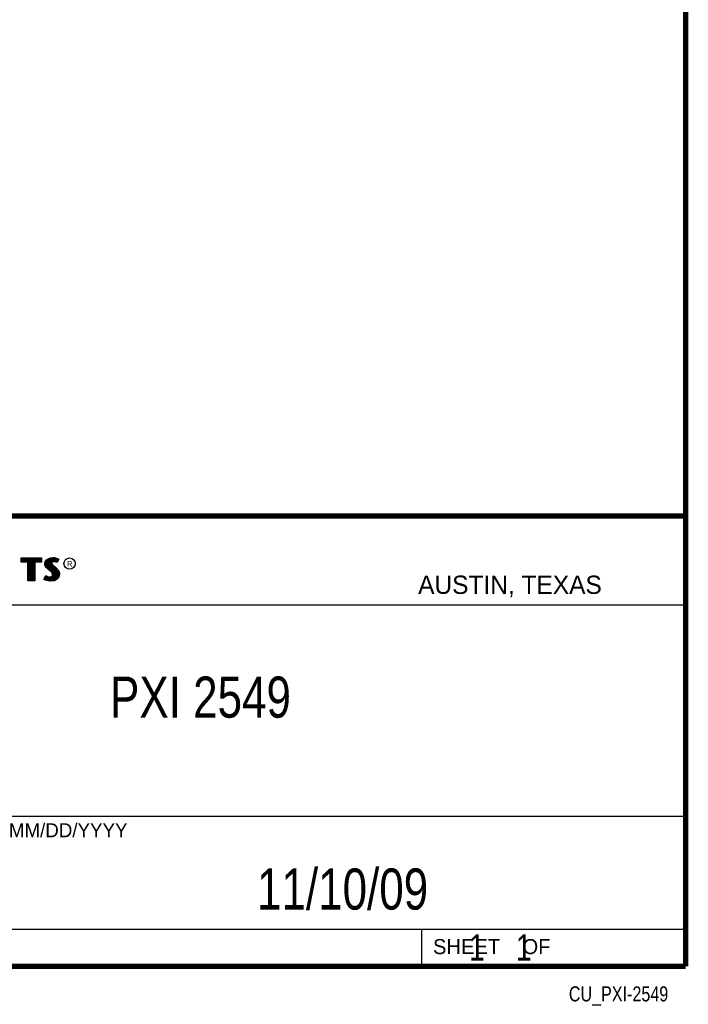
# Model space of a CAD drawing. Header units: inches. Extents: x 0.2 to 16.8, y 0.1 to 10.8.
# Tile 10 of 11: x 14.2 to 16.8, y 0.1 to 3.9. Entities that reach past the tile are written whole.
import ezdxf
from ezdxf.enums import TextEntityAlignment as Align

# ---------------------------------------------------------------- set-up
doc = ezdxf.new("R2010")
doc.units = ezdxf.units.IN
doc.header["$LTSCALE"] = 0.935
doc.header["$MEASUREMENT"] = 0
doc.layers.get('0').update_dxf_attribs({"linetype": 'CONTINUOUS'})
doc.styles.get("Standard").update_dxf_attribs({"font": 'txt', "width": 0.8})

msp = doc.modelspace()

# ---------------------------------------------------------------- linework, layer by layer
at = {"color": 2, "linetype": 'CONTINUOUS'}
for p, q in [((13.0652, 1.9695), (16.745, 1.9695)), ((16.745, 1.9695), (16.745, 0.2605)), ((14.2237, 1.8113), (14.3005, 1.8113)), ((14.2237, 1.795), (14.2237, 1.8113)), ((14.2262, 1.8087), (14.2979, 1.8087)), ((14.2262, 1.7975), (14.2262, 1.8087)), ((14.2514, 1.7975), (14.2262, 1.7975)), ((14.2282, 1.7975), (14.2282, 1.8087)), ((14.2317, 1.7975), (14.2317, 1.8087)), ((14.2351, 1.7975), (14.2351, 1.8087)), ((14.2386, 1.7975), (14.2386, 1.8087)), ((14.2421, 1.7975), (14.2421, 1.8087)), ((14.2456, 1.7975), (14.2456, 1.8087)), ((14.249, 1.7975), (14.249, 1.8087)), ((14.2514, 1.7975), (14.2525, 1.8087)), ((14.2514, 1.7266), (14.2514, 1.7975)), ((14.256, 1.7266), (14.256, 1.8087)), ((14.2595, 1.7266), (14.2595, 1.8087)), ((14.2629, 1.7266), (14.2629, 1.8087)), ((14.2664, 1.7266), (14.2664, 1.8087)), ((14.2699, 1.7266), (14.2699, 1.8087)), ((14.2727, 1.7975), (14.2734, 1.8087)), ((14.2979, 1.7975), (14.2727, 1.7975)), ((14.2727, 1.7975), (14.2727, 1.7266)), ((14.2768, 1.7975), (14.2768, 1.8087)), ((14.2803, 1.7975), (14.2803, 1.8087)), ((14.2838, 1.7975), (14.2838, 1.8087)), ((14.2873, 1.7975), (14.2873, 1.8087)), ((14.2907, 1.7975), (14.2907, 1.8087)), ((14.2942, 1.7975), (14.2942, 1.8087)), ((14.2979, 1.8087), (14.2979, 1.7975)), ((14.3005, 1.8113), (14.3005, 1.795)), ((14.3132, 1.7895), (14.3147, 1.797)), ((14.3147, 1.797), (14.3194, 1.8038)), ((14.3171, 1.796), (14.3212, 1.8021)), ((14.3186, 1.7785), (14.3186, 1.7981)), ((14.3194, 1.8038), (14.3255, 1.8083)), ((14.3212, 1.8021), (14.3268, 1.8061)), ((14.322, 1.7748), (14.322, 1.8026)), ((14.3255, 1.8083), (14.3342, 1.8118)), ((14.3255, 1.7713), (14.3255, 1.8052)), ((14.3268, 1.8061), (14.3349, 1.8093)), ((14.329, 1.7684), (14.329, 1.807)), ((14.3325, 1.7655), (14.3325, 1.8084)), ((14.3342, 1.8118), (14.3438, 1.8128)), ((14.3349, 1.8093), (14.3439, 1.8103)), ((14.337, 1.7936), (14.3359, 1.8094)), ((14.3411, 1.7979), (14.3387, 1.7962)), ((14.3394, 1.7967), (14.3394, 1.8098)), ((14.3442, 1.7988), (14.3411, 1.7979)), ((14.3429, 1.7984), (14.3429, 1.8102)), ((14.3438, 1.8128), (14.3503, 1.8124)), ((14.3439, 1.8103), (14.3499, 1.8099)), ((14.3474, 1.7992), (14.3442, 1.7988)), ((14.3474, 1.7967), (14.3447, 1.7964)), ((14.3464, 1.7991), (14.3464, 1.8101)), ((14.3506, 1.799), (14.3474, 1.7992)), ((14.3503, 1.7965), (14.3474, 1.7967)), ((14.3498, 1.7991), (14.3498, 1.8099)), ((14.3499, 1.8099), (14.3567, 1.8085)), ((14.3503, 1.8124), (14.3573, 1.8109)), ((14.3554, 1.7981), (14.3506, 1.799)), ((14.3533, 1.7985), (14.3533, 1.8092)), ((14.3583, 1.7972), (14.3554, 1.7981)), ((14.3567, 1.8085), (14.3607, 1.807)), ((14.3568, 1.7976), (14.3568, 1.8084)), ((14.3573, 1.8109), (14.3617, 1.8094)), ((14.3586, 1.797), (14.3583, 1.7972)), ((14.3631, 1.806), (14.3586, 1.797)), ((14.3665, 1.8071), (14.3596, 1.7934)), ((14.3603, 1.8003), (14.3603, 1.8072)), ((14.3607, 1.807), (14.3631, 1.806)), ((14.3617, 1.8094), (14.3665, 1.8071)), ((14.2488, 1.795), (14.2237, 1.795)), ((14.2488, 1.724), (14.2488, 1.795)), ((14.3005, 1.795), (14.2753, 1.795)), ((14.2753, 1.795), (14.2753, 1.724)), ((14.3138, 1.7838), (14.3132, 1.7895)), ((14.3158, 1.7787), (14.3138, 1.7838)), ((14.3158, 1.7893), (14.3171, 1.796)), ((14.3163, 1.7844), (14.3158, 1.7893)), ((14.3185, 1.7748), (14.3158, 1.7787)), ((14.318, 1.7798), (14.3163, 1.7844)), ((14.3204, 1.7764), (14.318, 1.7798)), ((14.3237, 1.7695), (14.3185, 1.7748)), ((14.3255, 1.7714), (14.3204, 1.7764)), ((14.3357, 1.7595), (14.3237, 1.7695)), ((14.3375, 1.7613), (14.3255, 1.7714)), ((14.3396, 1.7556), (14.3357, 1.7595)), ((14.3359, 1.7626), (14.3368, 1.7911)), ((14.337, 1.7936), (14.3368, 1.7911)), ((14.3368, 1.7911), (14.3376, 1.7874)), ((14.3387, 1.7962), (14.337, 1.7936)), ((14.3416, 1.7572), (14.3375, 1.7613)), ((14.3376, 1.7874), (14.3413, 1.7829)), ((14.3395, 1.7928), (14.3393, 1.7913)), ((14.3393, 1.7913), (14.3399, 1.7886)), ((14.3394, 1.7594), (14.3394, 1.7852)), ((14.3405, 1.7944), (14.3395, 1.7928)), ((14.3399, 1.7886), (14.3431, 1.7847)), ((14.3422, 1.7956), (14.3405, 1.7944)), ((14.3413, 1.7829), (14.3529, 1.7732)), ((14.3447, 1.7964), (14.3422, 1.7956)), ((14.3429, 1.7552), (14.3429, 1.7815)), ((14.3431, 1.7847), (14.3546, 1.7751)), ((14.3464, 1.7266), (14.3464, 1.7787)), ((14.3498, 1.7271), (14.3498, 1.7758)), ((14.3548, 1.7956), (14.3503, 1.7965)), ((14.3529, 1.7732), (14.356, 1.7701)), ((14.3533, 1.7293), (14.3533, 1.7728)), ((14.3546, 1.7751), (14.3578, 1.7719)), ((14.3572, 1.7949), (14.3548, 1.7956)), ((14.356, 1.7701), (14.359, 1.767)), ((14.3568, 1.7306), (14.3568, 1.7693)), ((14.3596, 1.7934), (14.3572, 1.7949)), ((14.3578, 1.7719), (14.3609, 1.7686)), ((14.359, 1.767), (14.3624, 1.7626)), ((14.3603, 1.7344), (14.3603, 1.7654)), ((14.3609, 1.7686), (14.3645, 1.764)), ((14.3624, 1.7626), (14.3649, 1.7576)), ((14.3645, 1.764), (14.3672, 1.7586)), ((14.2753, 1.724), (14.2488, 1.724)), ((14.2727, 1.7266), (14.2514, 1.7266)), ((14.3092, 1.7305), (14.317, 1.7449)), ((14.3141, 1.7272), (14.3092, 1.7305)), ((14.3125, 1.7314), (14.3178, 1.7412)), ((14.3153, 1.7295), (14.3125, 1.7314)), ((14.3189, 1.7253), (14.3141, 1.7272)), ((14.3151, 1.7296), (14.3151, 1.7361)), ((14.3197, 1.7277), (14.3153, 1.7295)), ((14.317, 1.7449), (14.3203, 1.7425)), ((14.3178, 1.7412), (14.319, 1.7404)), ((14.3186, 1.728), (14.319, 1.7404)), ((14.326, 1.7238), (14.3189, 1.7253)), ((14.319, 1.7404), (14.3226, 1.7385)), ((14.3264, 1.7263), (14.3197, 1.7277)), ((14.3203, 1.7425), (14.3236, 1.7409)), ((14.322, 1.7272), (14.322, 1.7387)), ((14.3226, 1.7385), (14.3274, 1.7369)), ((14.3236, 1.7409), (14.3279, 1.7394)), ((14.3255, 1.7264), (14.3255, 1.7376)), ((14.332, 1.7229), (14.326, 1.7238)), ((14.3322, 1.7254), (14.3264, 1.7263)), ((14.3274, 1.7369), (14.3318, 1.7364)), ((14.3279, 1.7394), (14.3318, 1.7389)), ((14.329, 1.7259), (14.329, 1.7367)), ((14.3318, 1.7389), (14.3354, 1.7392)), ((14.3318, 1.7364), (14.336, 1.7367)), ((14.3363, 1.7227), (14.332, 1.7229)), ((14.3362, 1.7253), (14.3322, 1.7254)), ((14.3325, 1.7254), (14.3325, 1.7363)), ((14.3354, 1.7392), (14.3381, 1.7403)), ((14.3359, 1.7252), (14.3359, 1.7367)), ((14.336, 1.7367), (14.3393, 1.738)), ((14.3492, 1.727), (14.3362, 1.7253)), ((14.35, 1.7245), (14.3363, 1.7227)), ((14.3381, 1.7403), (14.3407, 1.7421)), ((14.3393, 1.738), (14.3426, 1.7403)), ((14.3394, 1.7257), (14.3394, 1.7381)), ((14.3419, 1.752), (14.3396, 1.7556)), ((14.3407, 1.7421), (14.3422, 1.7445)), ((14.3442, 1.753), (14.3416, 1.7572)), ((14.3429, 1.7482), (14.3419, 1.752)), ((14.3422, 1.7445), (14.3429, 1.7482)), ((14.3426, 1.7403), (14.3446, 1.7435)), ((14.3429, 1.7262), (14.3429, 1.7405)), ((14.3455, 1.7483), (14.3442, 1.753)), ((14.3446, 1.7435), (14.3455, 1.7483)), ((14.358, 1.7319), (14.3492, 1.727)), ((14.3596, 1.7299), (14.35, 1.7245)), ((14.3631, 1.7376), (14.358, 1.7319)), ((14.3653, 1.7362), (14.3596, 1.7299)), ((14.3657, 1.7434), (14.3631, 1.7376)), ((14.3637, 1.7383), (14.3649, 1.7576)), ((14.3649, 1.7576), (14.3661, 1.7537)), ((14.3681, 1.7427), (14.3653, 1.7362)), ((14.3665, 1.7485), (14.3657, 1.7434)), ((14.3661, 1.7537), (14.3665, 1.7485)), ((14.3672, 1.7586), (14.3686, 1.7542)), ((14.369, 1.7484), (14.3681, 1.7427)), ((14.3686, 1.7542), (14.369, 1.7484)), ((13.0653, 1.6329), (16.75, 1.6329)), ((13.0652, 0.8295), (16.745, 0.8295)), ((13.0652, 0.4005), (16.745, 0.4005)), ((15.745, 0.4005), (15.745, 0.2605)), ((13.0652, 0.2605), (16.745, 0.2605)), ((15.7462, 0.2607), (16.7462, 0.2607)), ((15.7462, 0.2607), (15.7462, 0.2602)), ((15.7462, 0.2602), (16.7462, 0.2602)), ((16.7462, 0.2607), (16.7462, 0.2602))]:
    msp.add_line(p, q, dxfattribs=at)
at = {"color": 7, "linetype": 'CONTINUOUS', "const_width": 0.02}
for points in [[(16.75, 0.2586), (16.75, 10.7586)], [(11.4718, 1.9702), (16.75, 1.9707)], [(0.25, 0.2586), (16.75, 0.2586)]]:
    msp.add_lwpolyline(points, dxfattribs=at)
at = {"color": 2, "linetype": 'CONTINUOUS'}
msp.add_circle((14.4074, 1.7896), 0.0215, dxfattribs=at)

# ---------------------------------------------------------------- texts
for s, height, p in [('R', 0.0217, (14.3971, 1.7782)), ('AUSTIN, TEXAS', 0.069617, (15.7327, 1.6745)), ('MM/DD/YYYY', 0.05325, (14.1765, 0.7494)), ('SHEET    OF', 0.057262, (15.7892, 0.3052))]:
    msp.add_text(s, height=height, dxfattribs=at).set_placement(p)
at = {"color": 2, "linetype": 'CONTINUOUS', "width": 0.8}
msp.add_text('CU_PXI-2549', height=0.057262, dxfattribs=at).set_placement((16.6837, 0.1254), align=Align.RIGHT)
at = {"color": 7, "linetype": 'CONTINUOUS'}
for s, insert, char_height, width, attachment_point in [('PXI 2549\\P ', (14.9051, 1.3603), 0.15625, 1, 2), ('11/10/09 ', (15.4455, 0.6307), 0.15625, 1.125, 2), ('    1    1', (15.8075, 0.3805), 0.1, 0.8, 1)]:
    msp.add_mtext(s, dxfattribs=dict(at, insert=insert, char_height=char_height, width=width, attachment_point=attachment_point))

doc.saveas('drawing.dxf')
